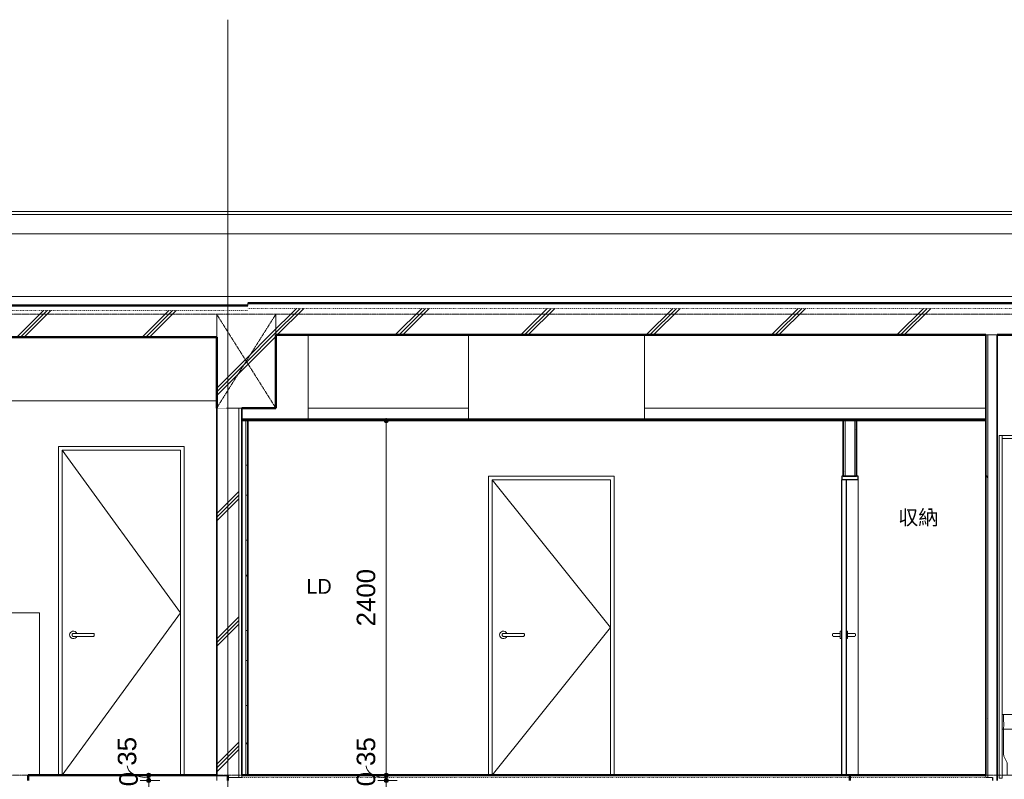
# Model space of a CAD drawing. Header units: millimetres. Extents: x -6159 to 97970, y -8550 to 14941.
# Tile 26 of 37: x 40605 to 47268, y 9368 to 14509. Entities that reach past the tile are written whole.
import ezdxf

# ---------------------------------------------------------------- set-up
doc = ezdxf.new("R2010")
doc.units = ezdxf.units.MM
for name, pattern in [('1TS06', [31.5, 30, -0.75, 0, -0.75]), ('HA02', [2.25, 1.5, -0.75]), ('TN02', [0.5292, 0, -0.5292]), ('中心線', [13, 10, -1, 1, -1])]:
    doc.linetypes.add(name, pattern=pattern)
for name, color, linetype, lineweight in [('A-ANNO-DIMS', 211, 'Continuous', 9), ('A-ANNO-DIMS-50', 211, 'Continuous', 9), ('A-AREA-IDEN', 2, 'Continuous', 9), ('A-CLNG', 13, 'Continuous', 18), ('A-CLNG-PATT', 13, 'Continuous', 35), ('A-COLS', 52, 'Continuous', 18), ('A-DETL-HDLN', 90, 'HA02', 18), ('A-DETL-THIN', 151, 'Continuous', 18), ('A-DOOR', 31, 'Continuous', 18), ('A-DOOR-FRAM', 31, 'Continuous', 25), ('A-FLOR', 192, 'Continuous', 18), ('A-FLOR-LEVL', 51, 'Continuous', 9), ('A-FLOR-MCUT', 51, 'TN02', 18), ('A-FLOR-PATT', 8, 'Continuous', 18), ('A-WALL', 113, 'Continuous', 18), ('A-WALL-PATT', 111, 'Continuous', 35), ('P-SANR-FIXT', 6, 'Continuous', 18), ('S-BEAM', 12, 'Continuous', 18), ('S-GRID', 1, 'Continuous', 9)]:
    doc.layers.add(name, color=color, linetype=linetype, lineweight=lineweight)
doc.styles.add('Arial', font='arial.ttf', dxfattribs={"height": 125})
doc.styles.add('MS UI Gothic', font='MS UI Gothic.ttf', dxfattribs={"height": 100})
doc.dimstyles.new('点線_-_2_5_mm', dxfattribs={"dimscale": 304.8, "dimtxt": 127.532425, "dimasz": 0.328084, "dimexe": 0.246063, "dimexo": 0.246063, "dimgap": 0.123031, "dimtad": 1, "dimdec": 1, "dimrnd": 0.1, "dimdsep": 46, "dimtxsty": 'Arial', "dimblk1": 'DOTSMALL', "dimblk2": 'DOTSMALL', "dimsah": 1, "dimcen": 0.09, "dimazin": 0, "dimtfac": 1, "dimtdec": 4, "dimtix": 1, "dimtmove": 0, "dimatfit": 3, "dimfxl": 1, "dimtvp": 1, "dimtolj": 1, "dimtzin": 0, "dimarcsym": 2})
doc.dimstyles.new('点線_-_2_5_mm_2', dxfattribs={"dimscale": 304.8, "dimtxt": 127.532425, "dimasz": 0.328084, "dimexe": 0.246063, "dimexo": 0.246063, "dimgap": 0.123031, "dimtad": 1, "dimdec": 1, "dimrnd": 0.1, "dimdsep": 46, "dimtxsty": 'Arial', "dimblk1": 'DOTSMALL', "dimblk2": 'DOTSMALL', "dimsah": 1, "dimcen": 0.09, "dimazin": 0, "dimtfac": 1, "dimtdec": 4, "dimtix": 1, "dimtmove": 1, "dimatfit": 3, "dimfxl": 1, "dimtvp": 1, "dimtolj": 1, "dimtzin": 0, "dimarcsym": 2})
pattern_1 = [(45, (42641.66, 5905), (-424.264, 424.264), []), (45, (42666.66, 5905), (-424.264, 424.264), []), (45, (42616.66, 5905), (-424.264, 424.264), [])]
pattern_2 = [(0, (42641.66, 5905), (406.4, 101.6), [16.764, -288.036, 16.764, -288.036, -1625.6]), (0, (42641.66, 5905), (406.4, 101.6), [-609.6, 16.764, -592.836, 16.764, -288.036, -711.2]), (0, (42641.66, 5905), (406.4, 101.6), [-1524, 16.764, -186.436, 16.764, -491.236]), (120, (42794.06, 5955.8), (-291.1882, 301.1527), [16.764, -288.036, 16.764, -288.036, -1625.6]), (120, (42794.06, 5955.8), (-291.1882, 301.1527), [-609.6, 16.764, -592.836, 16.764, -288.036, -711.2]), (120, (42794.06, 5955.8), (-291.1882, 301.1527), [-1524, 16.764, -186.436, 16.764, -491.236]), (240, (42844.86, 6159), (-115.2118, -402.7527), [16.764, -288.036, 16.764, -288.036, -1625.6]), (240, (42844.86, 6159), (-115.2118, -402.7527), [-609.6, 16.764, -592.836, 16.764, -288.036, -711.2]), (240, (42844.86, 6159), (-115.2118, -402.7527), [-1524, 16.764, -186.436, 16.764, -491.236])]

# ---------------------------------------------------------------- blocks, each defined once
blk = doc.blocks.new('標準壁 _ パラペット-150mm_15mm - ___-484652-断面図 A')
at = {"layer": 'A-WALL'}
for p, q in [((8168.2, 13210), (-3781.8, 13210)), ((7868.2, 13190), (-3481.8, 13190)), ((-3481.8, 13060), (7868.2, 13060))]:
    blk.add_line(p, q, dxfattribs=at)
blk = doc.blocks.new('UB1 - 1418-682311-断面図 A')
at = {"layer": 'P-SANR-FIXT'}
for p, q in [((6213.2, 5455), (6233.2, 5455)), ((6213.2, 5455), (6213.2, 3135)), ((6233.2, 3567), (6233.2, 5455)), ((6233.2, 5455), (7633.2, 5455)), ((6233.2, 5455), (6233.2, 5435)), ((7633.2, 5435), (6233.2, 5435)), ((7633.2, 5455), (7653.2, 5455)), ((7633.2, 5455), (7633.2, 4854.1)), ((7633.2, 5455), (7633.2, 5435)), ((7653.2, 5455), (7653.2, 3135)), ((7531.3, 5038.7), (7493.5, 5014.8)), ((7493.5, 5014.8), (7536.2, 4947.2)), ((7574, 4971.1), (7531.3, 5038.7)), ((7536.2, 4947.2), (7549.2, 4955.4)), ((7570.4, 4968.8), (7574, 4971.1)), ((7574.4, 4854.1), (7574.4, 4819.1)), ((7633.2, 4854.1), (7574.4, 4854.1)), ((7574.4, 4819.1), (7633.2, 4819.1)), ((7585.6, 4819.1), (7585.6, 4569.1)), ((7600.6, 4569.6), (7600.6, 4819.1)), ((7633.2, 4819.1), (7633.2, 4854.1)), ((7633.2, 4819.1), (7633.2, 3567)), ((7465.5, 4171.4), (7420.9, 3797.4)), ((7435.9, 3796.5), (7480.4, 4169.7)), ((7420.9, 3797.4), (7420.9, 3652.4)), ((7435.9, 3650.7), (7435.9, 3796.5)), ((6233.2, 3567), (7633.2, 3567)), ((6233.2, 3155), (6233.2, 3567)), ((6243.2, 3529.4), (6243.2, 3567)), ((7633.2, 3567), (7633.2, 3155)), ((6233.2, 3466.1), (7633.2, 3466.1)), ((6243.2, 3466.1), (6245.8, 3499.1)), ((6243.2, 3304.3), (6243.2, 3466.1)), ((6267.4, 3155), (6267.4, 3230.7)), ((6233.2, 3135), (6213.2, 3135)), ((7633.2, 3155), (6233.2, 3155)), ((6233.2, 3135), (6233.2, 3155)), ((7633.2, 3155), (7633.2, 3135)), ((7653.2, 3135), (7633.2, 3135))]:
    blk.add_line(p, q, dxfattribs=at)
for centre, radius, start, end in [((7579.3, 4931.2), 38.6, 103.35035, 141.11385), ((7375.8, 4846.1), 205, 2.22346, 32.2321), ((7375.8, 4846.1), 230, 1.98168, 32.23929), ((7277.3, 4548.5), 309, 323.13795, 3.81391), ((7277.3, 4548.5), 324, 323.3618, 3.72454), ((8022.6, 4105), 561, 152.60934, 173.2043), ((8022.6, 4105), 546, 152.7373, 173.2043), ((8063.8, 3512.8), 657.9, 167.74842, 175.26901), ((8063.8, 3512.8), 642.9, 167.60576, 175.15847)]:
    blk.add_arc(centre, radius, start, end, dxfattribs=at)
for centre, major_axis, ratio, start_param, end_param in [((6247, 3529.4), (0.1, 19.9), 0.189699, 1.571895, 2.632466), ((6244.2, 3503.3), (0.01, 9.92), 0.182174, 4.269803, 5.783968), ((6247.9, 3303.9), (0.1, 25), 0.187556, 1.556949, 2.805872), ((6247.9, 3303.9), (0.1, 25), 0.187542, 1.632328, 2.820573), ((28725.3, 4559.9), (22815.9, 0), 0.327556, 3.313653, 3.318519), ((6264.7, 3230.2), (0, 15), 0.181552, 4.739635, 5.959715)]:
    blk.add_ellipse(centre, major_axis=major_axis, ratio=ratio, start_param=start_param, end_param=end_param, dxfattribs=at)
blk = doc.blocks.new('片開き - w800h2200-528137-断面図 A')
at = {"layer": 'A-DOOR'}
for p, q in [((673.2, 5355), (-126.8, 5355)), ((-126.8, 5355), (-126.8, 3155)), ((673.2, 4255), (-126.8, 5354.6)), ((673.2, 3155), (673.2, 5355)), ((-126.8, 3155), (673.2, 4255)), ((-58.8, 4110), (-58.8, 4100)), ((-51.9, 4115), (-50.3, 4115)), ((-50.3, 4095), (-51.9, 4095)), ((73.2, 4115), (-41.8, 4115)), ((-41.8, 4095), (73.2, 4095)), ((83.4, 4115), (81.7, 4115)), ((81.7, 4095), (83.4, 4095)), ((90.2, 4100), (90.2, 4110))]:
    blk.add_line(p, q, dxfattribs=at)
at = {"layer": 'A-DOOR', "flags": 128}
for points in [[(-41.8, 4115), (-42.2, 4115), (-42.7, 4115), (-43.2, 4115), (-43.7, 4115), (-44.1, 4115), (-44.6, 4115), (-45.1, 4115), (-45.5, 4115), (-46, 4115), (-46.4, 4115), (-46.9, 4115), (-47.3, 4115), (-47.7, 4115), (-48.1, 4115), (-48.5, 4115), (-48.9, 4115), (-49.3, 4115), (-49.7, 4115), (-50, 4115), (-50.4, 4115), (-50.7, 4115), (-51, 4115), (-51.3, 4115), (-51.6, 4115), (-51.9, 4115), (-52.1, 4115), (-52.3, 4115), (-52.6, 4115), (-52.8, 4115), (-53, 4115), (-53.1, 4115), (-53.3, 4115), (-53.4, 4115), (-53.5, 4115), (-53.6, 4115), (-53.7, 4115), (-53.7, 4115), (-53.8, 4115), (-53.8, 4115)], [(-53.8, 4095), (-53.8, 4095), (-53.7, 4095), (-53.7, 4095), (-53.6, 4095), (-53.5, 4095), (-53.4, 4095), (-53.3, 4095), (-53.2, 4095), (-53, 4095), (-52.8, 4095), (-52.6, 4095), (-52.4, 4095), (-52.2, 4095), (-51.9, 4095), (-51.7, 4095), (-51.4, 4095), (-51.1, 4095), (-50.8, 4095), (-50.5, 4095), (-50.1, 4095), (-49.8, 4095), (-49.4, 4095), (-49, 4095), (-48.6, 4095), (-48.2, 4095), (-47.8, 4095), (-47.4, 4095), (-47, 4095), (-46.6, 4095), (-46.1, 4095), (-45.7, 4095), (-45.2, 4095), (-44.7, 4095), (-44.3, 4095), (-43.8, 4095), (-43.3, 4095), (-42.9, 4095), (-42.4, 4095), (-41.9, 4095), (-41.8, 4095)], [(85.2, 4115), (85.2, 4115), (85.2, 4115), (85.1, 4115), (85.1, 4115), (85, 4115), (84.9, 4115), (84.8, 4115), (84.6, 4115), (84.5, 4115), (84.3, 4115), (84.1, 4115), (83.9, 4115), (83.6, 4115), (83.4, 4115), (83.1, 4115), (82.9, 4115), (82.6, 4115), (82.3, 4115), (81.9, 4115), (81.6, 4115), (81.2, 4115), (80.9, 4115), (80.5, 4115), (80.1, 4115), (79.7, 4115), (79.3, 4115), (78.9, 4115), (78.5, 4115), (78, 4115), (77.6, 4115), (77.1, 4115), (76.7, 4115), (76.2, 4115), (75.7, 4115), (75.3, 4115), (74.8, 4115), (74.3, 4115), (73.8, 4115), (73.4, 4115), (73.2, 4115)], [(73.2, 4095), (73.7, 4095), (74.2, 4095), (74.7, 4095), (75.1, 4095), (75.6, 4095), (76.1, 4095), (76.6, 4095), (77, 4095), (77.5, 4095), (77.9, 4095), (78.3, 4095), (78.8, 4095), (79.2, 4095), (79.6, 4095), (80, 4095), (80.4, 4095), (80.8, 4095), (81.1, 4095), (81.5, 4095), (81.8, 4095), (82.2, 4095), (82.5, 4095), (82.8, 4095), (83.1, 4095), (83.3, 4095), (83.6, 4095), (83.8, 4095), (84, 4095), (84.2, 4095), (84.4, 4095), (84.6, 4095), (84.7, 4095), (84.9, 4095), (85, 4095), (85.1, 4095), (85.1, 4095), (85.2, 4095), (85.2, 4095), (85.2, 4095)]]:
    blk.add_lwpolyline(points, dxfattribs=at)
at = {"layer": 'A-DOOR'}
for centre, radius, start, end in [((-51.8, 4105), 25, 23.7806, 180), ((-51.8, 4105), 25, 180, 336.38508), ((-53.8, 4110), 5, 165, 180), ((-53.8, 4100), 5, 180, 195), ((-53.8, 4110), 5, 95.95953, 150), ((-53.8, 4100), 5, 210, 264.04047), ((85.2, 4110), 5, 30, 90), ((85.2, 4100), 5, 270, 330), ((85.2, 4110), 5, 0, 15), ((85.2, 4100), 5, 345, 0)]:
    blk.add_arc(centre, radius, start, end, dxfattribs=at)
at = {"layer": 'A-DOOR-FRAM', "lineweight": 18}
for p, q in [((-151.8, 5380), (-151.8, 3155)), ((698.2, 5380), (-151.8, 5380)), ((-126.8, 3155), (-126.8, 5355)), ((-126.8, 5355), (673.2, 5355)), ((673.2, 5355), (673.2, 3155)), ((698.2, 3155), (698.2, 5380))]:
    blk.add_line(p, q, dxfattribs=at)
blk = doc.blocks.new('片開き - w800h2000-604431-断面図 A')
at = {"layer": 'A-DOOR'}
for p, q in [((3583.2, 5155), (2783.2, 5155)), ((2783.2, 5155), (2783.2, 3155)), ((3583.2, 4155), (2783.2, 5154.6)), ((3583.2, 3155), (3583.2, 5155)), ((2783.2, 3155), (3583.2, 4155)), ((2851.2, 4110), (2851.2, 4100)), ((2983.2, 4115), (2868.2, 4115)), ((2868.2, 4095), (2983.2, 4095)), ((3000.2, 4100), (3000.2, 4110))]:
    blk.add_line(p, q, dxfattribs=at)
at = {"layer": 'A-DOOR', "flags": 128}
for points in [[(2868.2, 4115), (2867.8, 4115), (2867.3, 4115), (2866.8, 4115), (2866.3, 4115), (2865.9, 4115), (2865.4, 4115), (2864.9, 4115), (2864.5, 4115), (2864, 4115), (2863.6, 4115), (2863.1, 4115), (2862.7, 4115), (2862.3, 4115), (2861.9, 4115), (2861.5, 4115), (2861.1, 4115), (2860.7, 4115), (2860.3, 4115), (2860, 4115), (2859.6, 4115), (2859.3, 4115), (2859, 4115), (2858.7, 4115), (2858.4, 4115), (2858.1, 4115), (2857.9, 4115), (2857.7, 4115), (2857.4, 4115), (2857.2, 4115), (2857, 4115), (2856.9, 4115), (2856.7, 4115), (2856.6, 4115), (2856.5, 4115), (2856.4, 4115), (2856.3, 4115), (2856.3, 4115), (2856.2, 4115), (2856.2, 4115)], [(2856.2, 4095), (2856.2, 4095), (2856.3, 4095), (2856.3, 4095), (2856.4, 4095), (2856.5, 4095), (2856.6, 4095), (2856.7, 4095), (2856.8, 4095), (2857, 4095), (2857.2, 4095), (2857.4, 4095), (2857.6, 4095), (2857.8, 4095), (2858.1, 4095), (2858.3, 4095), (2858.6, 4095), (2858.9, 4095), (2859.2, 4095), (2859.5, 4095), (2859.9, 4095), (2860.2, 4095), (2860.6, 4095), (2861, 4095), (2861.4, 4095), (2861.8, 4095), (2862.2, 4095), (2862.6, 4095), (2863, 4095), (2863.4, 4095), (2863.9, 4095), (2864.3, 4095), (2864.8, 4095), (2865.3, 4095), (2865.7, 4095), (2866.2, 4095), (2866.7, 4095), (2867.1, 4095), (2867.6, 4095), (2868.1, 4095), (2868.2, 4095)], [(2995.2, 4115), (2995.2, 4115), (2995.2, 4115), (2995.1, 4115), (2995.1, 4115), (2995, 4115), (2994.9, 4115), (2994.8, 4115), (2994.6, 4115), (2994.5, 4115), (2994.3, 4115), (2994.1, 4115), (2993.9, 4115), (2993.6, 4115), (2993.4, 4115), (2993.1, 4115), (2992.9, 4115), (2992.6, 4115), (2992.3, 4115), (2991.9, 4115), (2991.6, 4115), (2991.2, 4115), (2990.9, 4115), (2990.5, 4115), (2990.1, 4115), (2989.7, 4115), (2989.3, 4115), (2988.9, 4115), (2988.5, 4115), (2988, 4115), (2987.6, 4115), (2987.1, 4115), (2986.7, 4115), (2986.2, 4115), (2985.7, 4115), (2985.3, 4115), (2984.8, 4115), (2984.3, 4115), (2983.8, 4115), (2983.4, 4115), (2983.2, 4115)], [(2983.2, 4095), (2983.7, 4095), (2984.2, 4095), (2984.7, 4095), (2985.1, 4095), (2985.6, 4095), (2986.1, 4095), (2986.6, 4095), (2987, 4095), (2987.5, 4095), (2987.9, 4095), (2988.3, 4095), (2988.8, 4095), (2989.2, 4095), (2989.6, 4095), (2990, 4095), (2990.4, 4095), (2990.8, 4095), (2991.1, 4095), (2991.5, 4095), (2991.8, 4095), (2992.2, 4095), (2992.5, 4095), (2992.8, 4095), (2993.1, 4095), (2993.3, 4095), (2993.6, 4095), (2993.8, 4095), (2994, 4095), (2994.2, 4095), (2994.4, 4095), (2994.6, 4095), (2994.7, 4095), (2994.9, 4095), (2995, 4095), (2995.1, 4095), (2995.1, 4095), (2995.2, 4095), (2995.2, 4095), (2995.2, 4095)]]:
    blk.add_lwpolyline(points, dxfattribs=at)
at = {"layer": 'A-DOOR'}
for centre, radius, start, end in [((2858.2, 4105), 25, 23.7806, 180), ((2858.2, 4105), 25, 180, 336.38508), ((2856.2, 4110), 5, 165, 180), ((2856.2, 4100), 5, 180, 195), ((2856.2, 4110), 5, 90, 150), ((2856.2, 4100), 5, 210, 270), ((2995.2, 4110), 5, 30, 90), ((2995.2, 4100), 5, 270, 330), ((2995.2, 4110), 5, 0, 15), ((2995.2, 4100), 5, 345, 0)]:
    blk.add_arc(centre, radius, start, end, dxfattribs=at)
at = {"layer": 'A-DOOR-FRAM', "lineweight": 18}
for p, q in [((2758.2, 5180), (2758.2, 3155)), ((3608.2, 5180), (2758.2, 5180)), ((2783.2, 3155), (2783.2, 5155)), ((2783.2, 5155), (3583.2, 5155)), ((3583.2, 5155), (3583.2, 3155)), ((3608.2, 3155), (3608.2, 5180))]:
    blk.add_line(p, q, dxfattribs=at)
blk = doc.blocks.new('両開き - W750H2000-563925-断面図 A')
at = {"layer": 'A-DOOR', "lineweight": 25}
for p, q in [((5148.2, 3155), (5148.2, 5155)), ((5178.2, 5155), (5148.2, 5155)), ((5178.2, 5155), (5178.2, 3155)), ((5178.2, 3155), (5148.2, 3155))]:
    blk.add_line(p, q, dxfattribs=at)
at = {"layer": 'A-DOOR'}
for p, q in [((5086.2, 4110), (5086.2, 4100)), ((5087.6, 4113.4), (5087.8, 4113.6)), ((5138.2, 4115), (5103.2, 4115)), ((5103.2, 4095), (5138.2, 4095)), ((5148.2, 4130), (5138.2, 4130)), ((5138.2, 4130), (5138.2, 4105)), ((5138.2, 4105), (5138.2, 4080)), ((5138.2, 4080), (5148.2, 4080)), ((5188.2, 4130), (5178.2, 4130)), ((5178.2, 4080), (5188.2, 4080)), ((5188.2, 4105), (5188.2, 4130)), ((5223.2, 4115), (5188.2, 4115)), ((5188.2, 4080), (5188.2, 4105)), ((5188.2, 4095), (5223.2, 4095)), ((5238.9, 4096.6), (5238.7, 4096.4)), ((5240.2, 4100), (5240.2, 4110))]:
    blk.add_line(p, q, dxfattribs=at)
at = {"layer": 'A-DOOR', "flags": 128}
for points in [[(5086.2, 4110), (5086.2, 4110.2), (5086.3, 4110.4), (5086.3, 4110.6), (5086.3, 4110.8), (5086.3, 4111)], [(5086.3, 4099), (5086.3, 4099.2), (5086.3, 4099.4), (5086.3, 4099.6), (5086.2, 4099.8), (5086.2, 4100)], [(5087.9, 4113.7), (5088, 4113.9), (5088.2, 4114), (5088.4, 4114.1), (5088.5, 4114.2), (5088.7, 4114.3), (5088.9, 4114.4), (5089.1, 4114.5), (5089.2, 4114.6), (5089.4, 4114.7), (5089.6, 4114.7), (5089.8, 4114.8), (5090, 4114.8), (5090.2, 4114.9), (5090.4, 4114.9), (5090.6, 4115), (5090.8, 4115), (5091, 4115)], [(5091, 4095.1), (5090.8, 4095.1), (5090.6, 4095.1), (5090.4, 4095.1), (5090.2, 4095.1), (5090, 4095.2), (5089.9, 4095.2), (5089.7, 4095.3), (5089.5, 4095.4), (5089.3, 4095.4), (5089.1, 4095.5), (5088.9, 4095.6), (5088.7, 4095.7), (5088.6, 4095.8), (5088.4, 4095.9), (5088.2, 4096), (5088.1, 4096.2), (5087.9, 4096.3)], [(5103.2, 4115), (5102.8, 4115), (5102.3, 4115), (5101.8, 4115), (5101.3, 4115), (5100.9, 4115), (5100.4, 4115), (5099.9, 4115), (5099.5, 4115), (5099, 4115), (5098.6, 4115), (5098.1, 4115), (5097.7, 4115), (5097.3, 4115), (5096.9, 4115), (5096.5, 4115), (5096.1, 4115), (5095.7, 4115), (5095.3, 4115), (5095, 4115), (5094.6, 4115), (5094.3, 4115), (5094, 4115), (5093.7, 4115), (5093.4, 4115), (5093.1, 4115), (5092.9, 4115), (5092.7, 4115), (5092.4, 4115), (5092.2, 4115), (5092, 4115), (5091.9, 4115), (5091.7, 4115), (5091.6, 4115), (5091.5, 4115), (5091.4, 4115), (5091.3, 4115), (5091.3, 4115), (5091.2, 4115), (5091.2, 4115)], [(5091.2, 4095), (5091.2, 4095), (5091.3, 4095), (5091.3, 4095), (5091.4, 4095), (5091.5, 4095), (5091.6, 4095), (5091.7, 4095), (5091.8, 4095), (5092, 4095), (5092.2, 4095), (5092.4, 4095), (5092.6, 4095), (5092.8, 4095), (5093.1, 4095), (5093.3, 4095), (5093.6, 4095), (5093.9, 4095), (5094.2, 4095), (5094.5, 4095), (5094.9, 4095), (5095.2, 4095), (5095.6, 4095), (5096, 4095), (5096.4, 4095), (5096.8, 4095), (5097.2, 4095), (5097.6, 4095), (5098, 4095), (5098.4, 4095), (5098.9, 4095), (5099.3, 4095), (5099.8, 4095), (5100.3, 4095), (5100.7, 4095), (5101.2, 4095), (5101.7, 4095), (5102.1, 4095), (5102.6, 4095), (5103.1, 4095), (5103.2, 4095)], [(5093.1, 4115), (5093.3, 4115), (5093.6, 4115), (5093.9, 4115), (5094.2, 4115)], [(5094.3, 4095), (5094, 4095), (5093.7, 4095), (5093.4, 4095), (5093.1, 4095)], [(5235.2, 4115), (5235.2, 4115), (5235.2, 4115), (5235.1, 4115), (5235.1, 4115), (5235, 4115), (5234.9, 4115), (5234.8, 4115), (5234.6, 4115), (5234.5, 4115), (5234.3, 4115), (5234.1, 4115), (5233.9, 4115), (5233.6, 4115), (5233.4, 4115), (5233.1, 4115), (5232.9, 4115), (5232.6, 4115), (5232.3, 4115), (5231.9, 4115), (5231.6, 4115), (5231.2, 4115), (5230.9, 4115), (5230.5, 4115), (5230.1, 4115), (5229.7, 4115), (5229.3, 4115), (5228.9, 4115), (5228.5, 4115), (5228, 4115), (5227.6, 4115), (5227.1, 4115), (5226.7, 4115), (5226.2, 4115), (5225.7, 4115), (5225.3, 4115), (5224.8, 4115), (5224.3, 4115), (5223.8, 4115), (5223.4, 4115), (5223.2, 4115)], [(5223.2, 4095), (5223.7, 4095), (5224.2, 4095), (5224.7, 4095), (5225.1, 4095), (5225.6, 4095), (5226.1, 4095), (5226.6, 4095), (5227, 4095), (5227.5, 4095), (5227.9, 4095), (5228.3, 4095), (5228.8, 4095), (5229.2, 4095), (5229.6, 4095), (5230, 4095), (5230.4, 4095), (5230.8, 4095), (5231.1, 4095), (5231.5, 4095), (5231.8, 4095), (5232.2, 4095), (5232.5, 4095), (5232.8, 4095), (5233.1, 4095), (5233.3, 4095), (5233.6, 4095), (5233.8, 4095), (5234, 4095), (5234.2, 4095), (5234.4, 4095), (5234.6, 4095), (5234.7, 4095), (5234.9, 4095), (5235, 4095), (5235.1, 4095), (5235.1, 4095), (5235.2, 4095), (5235.2, 4095), (5235.2, 4095)], [(5232.2, 4115), (5232.5, 4115), (5232.8, 4115), (5233.1, 4115), (5233.3, 4115)], [(5233.4, 4095), (5233.1, 4095), (5232.9, 4095), (5232.6, 4095), (5232.3, 4095)], [(5235.4, 4115), (5235.6, 4115), (5235.8, 4115), (5236, 4114.9), (5236.2, 4114.9), (5236.4, 4114.9), (5236.6, 4114.8), (5236.8, 4114.7), (5237, 4114.7), (5237.2, 4114.6), (5237.4, 4114.5), (5237.5, 4114.4), (5237.7, 4114.3), (5237.9, 4114.2), (5238.1, 4114.1), (5238.2, 4114), (5238.4, 4113.9), (5238.5, 4113.8)], [(5238.6, 4096.3), (5238.4, 4096.1), (5238.3, 4096), (5238.1, 4095.9), (5237.9, 4095.8), (5237.8, 4095.7), (5237.6, 4095.6), (5237.4, 4095.5), (5237.2, 4095.4), (5237, 4095.3), (5236.9, 4095.3), (5236.7, 4095.2), (5236.5, 4095.2), (5236.3, 4095.1), (5236.1, 4095.1), (5235.9, 4095), (5235.7, 4095), (5235.5, 4095)], [(5240.1, 4111), (5240.2, 4110.8), (5240.2, 4110.7), (5240.2, 4110.5), (5240.2, 4110.3), (5240.2, 4110.1)], [(5240.2, 4100), (5240.2, 4099.8), (5240.2, 4099.6), (5240.2, 4099.4), (5240.2, 4099.2), (5240.1, 4099)]]:
    blk.add_lwpolyline(points, dxfattribs=at)
at = {"layer": 'A-DOOR-FRAM'}
for p, q in [((5148.2, 5180), (5148.2, 5155)), ((5258.2, 5180), (5148.2, 5180)), ((5258.2, 5155), (5148.2, 5155)), ((5258.2, 5155), (5258.2, 5180))]:
    blk.add_line(p, q, dxfattribs=at)
at = {"layer": 'A-DOOR-FRAM', "lineweight": 18}
blk.add_line((5258.2, 5155), (5258.2, 3155), dxfattribs=at)
blk = doc.blocks.new('DIMBLOCK237-断面図 A')
at = {"layer": 'A-ANNO-DIMS-50', "lineweight": 35}
h = blk.add_hatch(color=256, dxfattribs=at)
edge = h.paths.add_edge_path()
edge.add_arc((43085.5, 11795), 12.5, 0, 360)
h = blk.add_hatch(color=256, dxfattribs=at)
edge = h.paths.add_edge_path()
edge.add_arc((43085.5, 9395), 12.5, 0, 360)
at = {"layer": 'A-ANNO-DIMS-50'}
for p, q in [((43085.5, 11795), (43028.2, 11795)), ((43085.5, 11795), (43085.5, 9395)), ((43085.5, 11795), (43160.5, 11795)), ((43085.5, 9395), (43028.2, 9395)), ((43085.5, 9395), (43160.5, 9395))]:
    blk.add_line(p, q, dxfattribs=at)
at = {"layer": 'A-ANNO-DIMS-50', "lineweight": 35}
for centre in [(43085.5, 11795), (43085.5, 9395)]:
    blk.add_circle(centre, 12.5, dxfattribs=at)
at = {"layer": 'A-ANNO-DIMS-50', "color": 0, "insert": (42885.8, 10402.7), "char_height": 125, "width": 461.471, "attachment_point": 1, "rotation": 90, "line_spacing_factor": 0.941778, "style": 'Arial'}
blk.add_mtext('2400', dxfattribs=at)
blk = doc.blocks.new('_DotSmall')
at = {"color": 0, "linetype": 'ByBlock', "const_width": 0.5}
blk.add_lwpolyline([(-0.0625, 0, 1), (0.0625, 0, 1)], format="xyb", close=True, dxfattribs=at)
blk = doc.blocks.new('DIMBLOCK238-断面図 A')
at = {"layer": 'A-ANNO-DIMS-50', "lineweight": 35}
h = blk.add_hatch(color=256, dxfattribs=at)
edge = h.paths.add_edge_path()
edge.add_arc((43085.5, 9395), 12.5, 0, 360)
h = blk.add_hatch(color=256, dxfattribs=at)
edge = h.paths.add_edge_path()
edge.add_arc((43085.5, 9360), 12.5, 0, 360)
at = {"layer": 'A-ANNO-DIMS-50'}
for p, q in [((43085.5, 9395), (43028.2, 9395)), ((43085.5, 9360), (43028.2, 9360)), ((43085.5, 9395), (43085.5, 9360)), ((43085.5, 9395), (43160.5, 9395)), ((43085.5, 9360), (43160.5, 9360))]:
    blk.add_line(p, q, dxfattribs=at)
at = {"layer": 'A-ANNO-DIMS-50', "lineweight": 35}
for centre in [(43085.5, 9395), (43085.5, 9360)]:
    blk.add_circle(centre, 12.5, dxfattribs=at)
at = {"layer": 'A-ANNO-DIMS-50'}
blk.add_ellipse((43085.5, 9458.1), major_axis=(135.6, 0), ratio=0.594066, start_param=3.141593, end_param=4.712389, dxfattribs=at)
at = {"layer": 'A-ANNO-DIMS-50', "color": 0, "insert": (42885.8, 9458.1), "char_height": 125, "width": 230.736, "attachment_point": 1, "rotation": 90, "line_spacing_factor": 0.941778, "style": 'Arial'}
blk.add_mtext('35', dxfattribs=at)
blk = doc.blocks.new('DIMBLOCK239-断面図 A')
at = {"layer": 'A-ANNO-DIMS-50', "lineweight": 35}
h = blk.add_hatch(color=256, dxfattribs=at)
edge = h.paths.add_edge_path()
edge.add_arc((43085.5, 9360), 12.5, 0, 360)
h = blk.add_hatch(color=256, dxfattribs=at)
edge = h.paths.add_edge_path()
edge.add_arc((43085.5, 9180), 12.5, 0, 360)
at = {"layer": 'A-ANNO-DIMS-50'}
for p, q in [((43085.5, 9360), (43028.2, 9360)), ((43085.5, 9360), (43085.5, 9180)), ((43085.5, 9360), (43160.5, 9360)), ((43085.5, 9180), (43028.2, 9180)), ((43085.5, 9180), (43160.5, 9180))]:
    blk.add_line(p, q, dxfattribs=at)
at = {"layer": 'A-ANNO-DIMS-50', "lineweight": 35}
for centre in [(43085.5, 9360), (43085.5, 9180)]:
    blk.add_circle(centre, 12.5, dxfattribs=at)
at = {"layer": 'A-ANNO-DIMS-50', "color": 0, "insert": (42885.8, 9125.8), "char_height": 125, "width": 346.103, "attachment_point": 1, "rotation": 90, "line_spacing_factor": 0.941778, "style": 'Arial'}
blk.add_mtext('180', dxfattribs=at)
blk = doc.blocks.new('DIMBLOCK242-断面図 A')
at = {"layer": 'A-ANNO-DIMS-50', "lineweight": 35}
h = blk.add_hatch(color=256, dxfattribs=at)
edge = h.paths.add_edge_path()
edge.add_arc((41478.5, 9395), 12.5, 0, 360)
h = blk.add_hatch(color=256, dxfattribs=at)
edge = h.paths.add_edge_path()
edge.add_arc((41478.5, 9360), 12.5, 0, 360)
at = {"layer": 'A-ANNO-DIMS-50'}
for p, q in [((41478.5, 9395), (41421.1, 9395)), ((41478.5, 9360), (41421.1, 9360)), ((41478.5, 9395), (41478.5, 9360)), ((41478.5, 9395), (41553.5, 9395)), ((41478.5, 9360), (41553.5, 9360))]:
    blk.add_line(p, q, dxfattribs=at)
at = {"layer": 'A-ANNO-DIMS-50', "lineweight": 35}
for centre in [(41478.5, 9395), (41478.5, 9360)]:
    blk.add_circle(centre, 12.5, dxfattribs=at)
at = {"layer": 'A-ANNO-DIMS-50'}
blk.add_ellipse((41478.5, 9459.8), major_axis=(145.3, 0), ratio=0.566394, start_param=3.141593, end_param=4.712389, dxfattribs=at)
at = {"layer": 'A-ANNO-DIMS-50', "color": 0, "insert": (41269, 9459.8), "char_height": 125, "width": 230.736, "attachment_point": 1, "rotation": 90, "line_spacing_factor": 0.941778, "style": 'Arial'}
blk.add_mtext('35', dxfattribs=at)
blk = doc.blocks.new('DIMBLOCK243-断面図 A')
at = {"layer": 'A-ANNO-DIMS-50', "lineweight": 35}
h = blk.add_hatch(color=256, dxfattribs=at)
edge = h.paths.add_edge_path()
edge.add_arc((41478.5, 9360), 12.5, 0, 360)
h = blk.add_hatch(color=256, dxfattribs=at)
edge = h.paths.add_edge_path()
edge.add_arc((41478.5, 9180), 12.5, 0, 360)
at = {"layer": 'A-ANNO-DIMS-50'}
for p, q in [((41478.5, 9360), (41421.1, 9360)), ((41478.5, 9360), (41478.5, 9180)), ((41478.5, 9360), (41553.5, 9360)), ((41478.5, 9180), (41421.1, 9180)), ((41478.5, 9180), (41553.5, 9180))]:
    blk.add_line(p, q, dxfattribs=at)
at = {"layer": 'A-ANNO-DIMS-50', "lineweight": 35}
for centre in [(41478.5, 9360), (41478.5, 9180)]:
    blk.add_circle(centre, 12.5, dxfattribs=at)
at = {"layer": 'A-ANNO-DIMS-50', "color": 0, "insert": (41278.7, 9125.8), "char_height": 125, "width": 346.103, "attachment_point": 1, "rotation": 90, "line_spacing_factor": 0.941778, "style": 'Arial'}
blk.add_mtext('180', dxfattribs=at)

msp = doc.modelspace()

# ---------------------------------------------------------------- hatches: boundary and pattern name
at = {"layer": 'A-CLNG-PATT', "lineweight": 18}
h = msp.add_hatch(dxfattribs=at)
h.set_pattern_fill('FP_7', color=256, style=0, pattern_type=2)
h.set_pattern_definition(pattern_2)
h.paths.add_polyline_path([(47143.16, 11795), (47143.16, 11804.5), (42149.01, 11804.5), (42149.01, 11795), (46533.22, 11795)])
at = {"layer": 'A-FLOR-PATT'}
h = msp.add_hatch(dxfattribs=at)
h.set_pattern_fill('FP_6', color=256, style=0, pattern_type=2)
h.set_pattern_definition(pattern_1)
h.paths.add_polyline_path([(42149.01, 12359.44), (42149.01, 12539.46), (37388.16, 12539.46), (37388.16, 12359.44), (41584.26, 12359.44)])
h = msp.add_hatch(dxfattribs=at)
h.set_pattern_fill('FP_6', color=256, style=0, pattern_type=2)
h.set_pattern_definition(pattern_1)
h.paths.add_polyline_path([(48182.87, 12375.04), (49038.16, 12375.04), (49038.16, 12555.06), (42149.01, 12555.06), (42149.01, 12375.04), (47220.66, 12375.04)])
at = {"layer": 'A-WALL-PATT', "lineweight": 18}
h = msp.add_hatch(dxfattribs=at)
h.set_pattern_fill('FP_7', color=256, style=0, pattern_type=2)
h.set_pattern_definition(pattern_2)
h.paths.add_polyline_path([(47143.16, 9380), (47155.66, 9380), (47155.66, 12375.04), (47143.16, 12375.04), (47143.16, 9395)])
h = msp.add_hatch(dxfattribs=at)
h.set_pattern_fill('FP_6', color=256, style=0, pattern_type=2)
h.set_pattern_definition(pattern_1)
h.paths.add_polyline_path([(42013.16, 9380), (42088.16, 9380), (42088.16, 11880), (41938.16, 11880), (41938.16, 9390), (42013.16, 9390)])
h = msp.add_hatch(dxfattribs=at)
h.set_pattern_fill('FP_7', color=256, style=0, pattern_type=2)
h.set_pattern_definition(pattern_2)
h.paths.add_polyline_path([(42148.16, 9395), (42148.16, 11795), (42135.66, 11795), (42135.66, 9395)])
h = msp.add_hatch(dxfattribs=at)
h.set_pattern_fill('FP_7', color=256, style=0, pattern_type=2)
h.set_pattern_definition(pattern_2)
h.paths.add_polyline_path([(46190.66, 11420), (46190.66, 11795), (46178.16, 11795), (46178.16, 11420)])
h = msp.add_hatch(dxfattribs=at)
h.set_pattern_fill('FP_7', color=256, style=0, pattern_type=2)
h.set_pattern_definition(pattern_2)
h.paths.add_polyline_path([(46255.66, 11420), (46268.16, 11420), (46268.16, 11795), (46255.66, 11795)])
at = {"layer": 'S-BEAM'}
h = msp.add_hatch(dxfattribs=at)
h.set_pattern_fill('FP_6', color=256, style=0, pattern_type=2)
h.set_pattern_definition(pattern_1)
h.paths.add_polyline_path([(41938.16, 11880), (42149.01, 11880), (42149.01, 12359.44), (41938.16, 12359.44), (41938.16, 12030.18)])
h = msp.add_hatch(dxfattribs=at)
h.set_pattern_fill('FP_6', color=256, style=0, pattern_type=2)
h.set_pattern_definition(pattern_1)
h.paths.add_polyline_path([(42338.16, 11880), (42338.16, 12375.04), (42149.01, 12375.04), (42149.01, 11880)])

# ---------------------------------------------------------------- linework, layer by layer
at = {"layer": 'A-CLNG', "lineweight": 35}
for p, q in [((47143.16, 11804.5), (42108.16, 11804.5)), ((42108.16, 11804.5), (42108.16, 11795)), ((47143.16, 11795), (42108.16, 11795))]:
    msp.add_line(p, q, dxfattribs=at)
at = {"layer": 'A-COLS'}
msp.add_line((42558.16, 11804.5), (42558.16, 12375.04), dxfattribs=at)
at = {"layer": 'A-DETL-HDLN'}
for p, q in [((41938.16, 11880), (42338.16, 12515)), ((42338.16, 11880), (41938.16, 12515)), ((41938.16, 12300), (41938.16, 12480)), ((42338.16, 12300), (42338.16, 12515)), ((42088.16, 11880), (41938.16, 11880))]:
    msp.add_line(p, q, dxfattribs=at)
at = {"layer": 'A-DETL-THIN'}
for p, q in [((41938.16, 12480), (41938.16, 12515)), ((41938.16, 9360), (41938.16, 9395))]:
    msp.add_line(p, q, dxfattribs=at)
at = {"layer": 'A-FLOR'}
for p, q in [((49038.16, 12635), (37388.16, 12635)), ((42149.01, 12574.46), (42149.01, 12590.06))]:
    msp.add_line(p, q, dxfattribs=at)
at = {"layer": 'A-FLOR', "lineweight": 50}
for p, q in [((37388.16, 12574.46), (42149.01, 12574.46)), ((49038.16, 12590.06), (42149.01, 12590.06)), ((37638.16, 12359.44), (41938.16, 12359.44)), ((47143.16, 12375.04), (42338.16, 12375.04)), ((48788.16, 12375.04), (47220.66, 12375.04)), ((41938.16, 9395), (40663.16, 9395)), ((40663.16, 9360), (40663.16, 9395)), ((42013.16, 9360), (42013.16, 9395)), ((47143.16, 9395), (42108.16, 9395)), ((46223.16, 9360), (46223.16, 9395))]:
    msp.add_line(p, q, dxfattribs=at)
at = {"layer": 'A-FLOR-LEVL', "linetype": '中心線'}
for p, q in [((35355.73, 13210), (51111.42, 13210)), ((35355.73, 12635), (51111.42, 12635)), ((35990.73, 12515), (51111.42, 12515)), ((35355.73, 9395), (51111.42, 9395))]:
    msp.add_line(p, q, dxfattribs=at)
at = {"layer": 'A-FLOR-MCUT'}
for p, q in [((42149.01, 12539.46), (37388.16, 12539.46)), ((49038.16, 12555.06), (42149.01, 12555.06)), ((42013.16, 9390), (40663.16, 9390)), ((41938.16, 9390), (41938.16, 9395)), ((42013.16, 9380), (42013.16, 9390)), ((47188.16, 9380), (42013.16, 9380)), ((42108.16, 9395), (42108.16, 9380)), ((47143.16, 9380), (47143.16, 9395)), ((47188.16, 9360), (47188.16, 9380))]:
    msp.add_line(p, q, dxfattribs=at)
at = {"layer": 'A-WALL'}
for p, q in [((37238.16, 13210), (49188.16, 13210)), ((43643.16, 11804.5), (43643.16, 12375.04)), ((44833.16, 11804.5), (44833.16, 12375.04)), ((47220.66, 12375.04), (47143.16, 12375.04)), ((47155.66, 9380), (47155.66, 12375.04)), ((42108.16, 11880), (42088.16, 11880)), ((42088.16, 11880), (42088.16, 9380)), ((42135.66, 11795), (42135.66, 9395)), ((46190.66, 11420), (46190.66, 11795)), ((46255.66, 11420), (46255.66, 11795)), ((40738.16, 10495), (38838.16, 10495)), ((40738.16, 9395), (40738.16, 10495)), ((41938.16, 9395), (41938.16, 9390)), ((41938.16, 9390), (42013.16, 9390)), ((42013.16, 9380), (42108.16, 9380)), ((42108.16, 9380), (42108.16, 9395)), ((47143.16, 9395), (47143.16, 9380)), ((47143.16, 9380), (47188.16, 9380))]:
    msp.add_line(p, q, dxfattribs=at)
at = {"layer": 'A-WALL', "lineweight": 35}
for p, q in [((47143.16, 12375.04), (47143.16, 9395)), ((47220.66, 9360), (47220.66, 12375.04)), ((41938.16, 9395), (41938.16, 11880)), ((42108.16, 11880), (42108.16, 11804.5)), ((42108.16, 11795), (42108.16, 9395)), ((42148.16, 9395), (42148.16, 11795)), ((46178.16, 11795), (46178.16, 11420)), ((46268.16, 11795), (46268.16, 11420)), ((46178.16, 11420), (46268.16, 11420))]:
    msp.add_line(p, q, dxfattribs=at)
at = {"layer": 'A-WALL', "lineweight": 25}
msp.add_line((47188.16, 9380), (47188.16, 9360), dxfattribs=at)
at = {"layer": 'S-BEAM', "lineweight": 50}
for p, q in [((41938.16, 12359.44), (41938.16, 11880)), ((42338.16, 11880), (42338.16, 12375.04)), ((42108.16, 11880), (42149.01, 11880)), ((42338.16, 11880), (42149.01, 11880))]:
    msp.add_line(p, q, dxfattribs=at)
at = {"layer": 'S-BEAM'}
for p, q in [((40403.16, 11930), (41938.16, 11930)), ((42088.16, 11880), (42108.16, 11880)), ((43643.16, 11880), (42558.16, 11880)), ((47143.16, 11880), (44833.16, 11880))]:
    msp.add_line(p, q, dxfattribs=at)
at = {"layer": 'S-GRID', "linetype": '1TS06'}
msp.add_line((42013.16, -3044.8), (42013.16, 14508.74), dxfattribs=at)

# ---------------------------------------------------------------- block references
at = {"layer": 'A-DOOR'}
for name in ['片開き - w800h2200-528137-断面図 A', '片開き - w800h2000-604431-断面図 A']:
    msp.add_blockref(name, (41019.92, 6240), dxfattribs=at)
at = {"layer": 'A-DOOR-FRAM'}
msp.add_blockref('両開き - W750H2000-563925-断面図 A', (41019.92, 6240), dxfattribs=at)
at = {"layer": 'A-WALL'}
msp.add_blockref('標準壁 _ パラペット-150mm_15mm - ___-484652-断面図 A', (41019.92, 0), dxfattribs=at)
at = {"layer": 'P-SANR-FIXT'}
msp.add_blockref('UB1 - 1418-682311-断面図 A', (41019.92, 6240), dxfattribs=at)

# ---------------------------------------------------------------- texts
at = {"layer": 'A-AREA-IDEN', "char_height": 100, "attachment_point": 1, "style": 'MS UI Gothic'}
for s, insert, width in [('収納', (46549.92, 11189.7), 360.7594), ('LD', (42545.17, 10723.19), 212.4472)]:
    msp.add_mtext(s, dxfattribs=dict(at, insert=insert, width=width))

# ---------------------------------------------------------------- dimensions: what is measured, and where the dimension line sits
at = {"layer": 'A-ANNO-DIMS'}
for base, p1, p2, override, picture, middle in [((43085.55, 9395), (43103.23, 11795), (43103.23, 9395), {"dimpost": '<>', "dimfxl": 2400}, 'DIMBLOCK237-断面図 A', (42984.23, 10595)), ((41478.46, 9180), (41496.13, 9360), (41496.13, 9180), {"dimpost": '<>', "dimfxl": 180}, 'DIMBLOCK243-断面図 A', (41377.13, 9270)), ((43085.55, 9180), (43103.23, 9360), (43103.23, 9180), {"dimpost": '<>', "dimfxl": 180}, 'DIMBLOCK239-断面図 A', (42984.23, 9270))]:
    dim = msp.add_linear_dim(base=base, p1=p1, p2=p2, angle=90, dimstyle='点線_-_2_5_mm', override=override, dxfattribs=at)
    dim.commit()
    dim.dimension.update_dxf_attribs({"geometry": picture, "text_midpoint": middle})
for base, p1, p2, picture, middle in [((41478.46, 9360), (41496.13, 9395), (41496.13, 9360), 'DIMBLOCK242-断面図 A', (41352.35, 9575.14)), ((43085.55, 9360), (43103.23, 9395), (43103.23, 9360), 'DIMBLOCK238-断面図 A', (42969.1, 9573.42))]:
    dim = msp.add_linear_dim(base=base, p1=p1, p2=p2, angle=90, dimstyle='点線_-_2_5_mm_2', override={"dimpost": '<>', "dimfxl": 35}, dxfattribs=at)
    dim.commit()
    dim.dimension.update_dxf_attribs({"geometry": picture, "text_midpoint": middle, "dimtype": 160, "text_rotation": 90})

doc.saveas('drawing.dxf')
